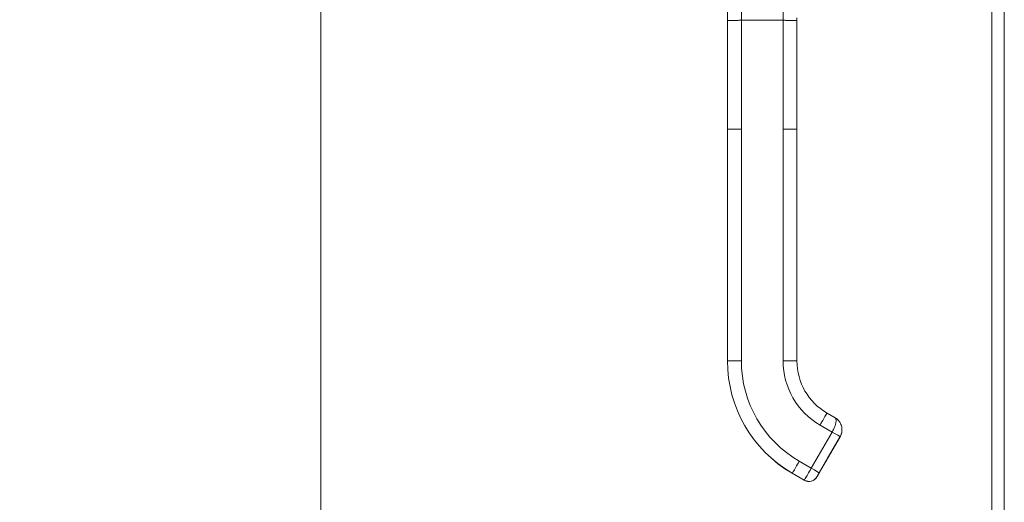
# Model space of a CAD drawing. Header units: inches. Extents: x 1 to 177, y 1 to 112.
# Tile 50 of 70: x 78.65 to 87.02, y 54.53 to 58.64. Entities that reach past the tile are written whole.
import ezdxf

# ---------------------------------------------------------------- set-up
doc = ezdxf.new("R2010")
doc.units = ezdxf.units.IN
doc.header["$LTSCALE"] = 10.666667
doc.header["$MEASUREMENT"] = 0
for name, color, linetype, lineweight in [('Dimension (ANSI)', 7, 'Continuous', 13), ('Visible (ANSI)', 7, 'Continuous', 13), ('Visible Narrow (ANSI)', 7, 'Continuous', 18)]:
    doc.layers.add(name, color=color, linetype=linetype, lineweight=lineweight)
doc.styles.add('Note Text (ANSI)', font='RomanS.shx')
doc.dimstyles.new('Default (ANSI)', dxfattribs={"dimscale": 10.666667, "dimtxt": 0.12, "dimasz": 0.098425, "dimexe": 0.125, "dimexo": 0.0625, "dimgap": 0.031496, "dimtad": 0, "dimtih": 1, "dimtoh": 1, "dimrnd": 1e-08, "dimzin": 0, "dimdsep": 46, "dimtxsty": 'Note Text (ANSI)', "dimcen": 0.09, "dimdle": 0.393701, "dimclrd": 256, "dimclre": 256, "dimclrt": 256, "dimadec": 0, "dimazin": 0, "dimtfac": 1, "dimtofl": 0, "dimtmove": 0, "dimatfit": 3, "dimfxl": 1, "dimtolj": 1, "dimtzin": 4, "dimlwd": -1, "dimlwe": -1, "dimarcsym": 0})

# ---------------------------------------------------------------- blocks, each defined once
blk = doc.blocks.new('*D16')
at = {"layer": 'Defpoints', "color": 0, "transparency": 16777216}
for p in [(81.2097, 75.9247), (87.0231, 75.9247), (87.0231, 46.1747)]:
    blk.add_point(p, dxfattribs=at)
at = {"layer": 'Dimension (ANSI)', "transparency": 16777216}
for p, q in [((86.3565, 75.9247), (79.8764, 75.9247)), ((81.2097, 74.8749), (81.2097, 62.0257)), ((81.2097, 47.2246), (81.2097, 60.0738)), ((86.3565, 46.1747), (79.8764, 46.1747))]:
    blk.add_line(p, q, dxfattribs=at)
for points in [[(81.0347, 74.8749), (81.3847, 74.8749), (81.2097, 75.9247)], [(81.0347, 47.2246), (81.3847, 47.2246), (81.2097, 46.1747)]]:
    blk.add_solid(points, dxfattribs=at)
at = {"layer": 'Dimension (ANSI)', "transparency": 16777216, "insert": (78.6497, 61.6897), "char_height": 1.28, "attachment_point": 1, "style": 'Note Text (ANSI)'}
blk.add_mtext('\\A1;29.75', dxfattribs=at)

msp = doc.modelspace()

# ---------------------------------------------------------------- linework, layer by layer
at = {"layer": 'Visible (ANSI)'}
for p, q in [((86.9179, 46.28), (86.9179, 75.8195)), ((84.669, 57.7036), (84.669, 58.6297)), ((85.2595, 58.5698), (85.2595, 58.6297)), ((85.2595, 57.9595), (85.2595, 58.5698)), ((85.2595, 57.8611), (85.2595, 57.9595)), ((85.2595, 57.7036), (85.2595, 57.8611)), ((84.669, 57.7036), (84.669, 55.7351)), ((85.2595, 57.2509), (85.2595, 57.7036)), ((85.2595, 57.2509), (85.2595, 57.1524)), ((85.2595, 56.5422), (85.2595, 57.1524)), ((85.2595, 56.5422), (85.2595, 56.4438)), ((85.2595, 55.8336), (85.2595, 56.4438)), ((85.2595, 55.8336), (85.2595, 55.7351)), ((84.669, 55.7351), (84.669, 55.7344)), ((85.5154, 55.2919), (85.5837, 55.2525)), ((85.6268, 55.0904), (85.4497, 54.7836)), ((85.518, 54.9026), (85.6268, 55.0912)), ((85.6268, 55.0908), (85.518, 54.9023)), ((85.2201, 54.7798), (85.3224, 54.7207))]:
    msp.add_line(p, q, dxfattribs=at)
msp.add_arc((85.3618, 54.7889), 0.0787, 239.99998, 329.99998, dxfattribs=at)
for centre, major_axis in [((85.7713, 55.7344), (-1.1024, 0)), ((85.7713, 55.7351), (-0.5118, 0))]:
    msp.add_ellipse(centre, major_axis=major_axis, ratio=0.999999, start_param=0, end_param=1.047198, dxfattribs=at)
for points in [[(85.5837, 55.2525), (85.5836, 55.2525), (85.5836, 55.2525), (85.5836, 55.2525)], [(85.5957, 55.2445), (85.5916, 55.2476), (85.5875, 55.2503), (85.5837, 55.2525)]]:
    msp.add_open_spline(points, degree=3, dxfattribs=at)
for points, knots in [([(85.5956, 55.2445), (85.602, 55.2397), (85.6082, 55.2341), (85.6143, 55.2271), (85.6149, 55.2264), (85.6155, 55.2256)], [0, 0, 0, 0, 0.06501873, 0.06501873, 0.07294893, 0.07294893, 0.07294893, 0.07294893]), ([(85.63, 55.2035), (85.628, 55.2073), (85.6259, 55.211), (85.6237, 55.2145), (85.6211, 55.2184), (85.6184, 55.2221), (85.6155, 55.2256)], [0.6002671, 0.6002671, 0.6002671, 0.6002671, 0.6666667, 0.6666667, 0.6666667, 0.7420288, 0.7420288, 0.7420288, 0.7420288]), ([(85.63, 55.2035), (85.6359, 55.1917), (85.64, 55.1786), (85.642, 55.1633), (85.6422, 55.1614), (85.6423, 55.1595)], [0, 0, 0, 0, 0.1048205, 0.1048205, 0.1196717, 0.1196717, 0.1196717, 0.1196717]), ([(85.6427, 55.1479), (85.6426, 55.1445), (85.6424, 55.1409), (85.642, 55.1372), (85.6412, 55.1295), (85.6395, 55.1212), (85.637, 55.1132), (85.6344, 55.1053), (85.631, 55.0977), (85.6268, 55.0904)], [0.7934664, 0.7934664, 0.7934664, 0.7934664, 0.8333333, 0.8333333, 0.8333333, 0.9166667, 0.9166667, 0.9166667, 1, 1, 1, 1]), ([(85.6268, 55.0908), (85.6289, 55.0944), (85.6308, 55.0981), (85.6341, 55.1056), (85.6356, 55.1094), (85.6382, 55.1173), (85.6392, 55.1213), (85.6409, 55.1293), (85.6416, 55.1334), (85.6424, 55.1407), (85.6426, 55.1438), (85.6426, 55.147)], [4.1887902, 4.1887902, 4.1887902, 4.1887902, 4.29351, 4.29351, 4.3982297, 4.3982297, 4.5029495, 4.5029495, 4.6076692, 4.6076692, 4.6881784, 4.6881784, 4.6881784, 4.6881784]), ([(85.6425, 55.1443), (85.6424, 55.1421), (85.6422, 55.14), (85.6416, 55.1338), (85.6409, 55.1297), (85.6392, 55.1216), (85.6382, 55.1177), (85.6356, 55.1098), (85.6341, 55.106), (85.6308, 55.0984), (85.6289, 55.0947), (85.6268, 55.0912)], [1.6213566, 1.6213566, 1.6213566, 1.6213566, 1.6755161, 1.6755161, 1.7802358, 1.7802358, 1.8849556, 1.8849556, 1.9896753, 1.9896753, 2.0943951, 2.0943951, 2.0943951, 2.0943951]), ([(85.6427, 55.1503), (85.6427, 55.151), (85.6427, 55.1517), (85.6426, 55.1524), (85.6426, 55.1548), (85.6425, 55.1571), (85.6423, 55.1595)], [0.3226436, 0.3226436, 0.3226436, 0.3226436, 0.33333333, 0.33333333, 0.33333333, 0.36844399, 0.36844399, 0.36844399, 0.36844399]), ([(85.518, 54.9026), (85.516, 54.8992), (85.514, 54.8957), (85.5102, 54.8892), (85.5084, 54.8861), (85.5053, 54.8806), (85.5039, 54.8782), (85.5017, 54.8743), (85.5008, 54.8728), (85.5, 54.8714), (85.4998, 54.8711), (85.4996, 54.8708), (85.4996, 54.8708), (85.4996, 54.8708)], [0, 0, 0, 0, 0.0304646, 0.0304646, 0.0603773, 0.0603773, 0.0903019, 0.0903019, 0.1201954, 0.1201954, 0.1348787, 0.1348787, 0.1406943, 0.1406943, 0.1406943, 0.1406943]), ([(85.518, 54.9023), (85.516, 54.8988), (85.514, 54.8953), (85.5102, 54.8888), (85.5084, 54.8857), (85.5053, 54.8803), (85.5039, 54.8778), (85.5017, 54.874), (85.5008, 54.8725), (85.5, 54.871), (85.4998, 54.8707), (85.4996, 54.8704), (85.4996, 54.8704), (85.4996, 54.8704)], [0, 0, 0, 0, 0.0304646, 0.0304646, 0.0603773, 0.0603773, 0.0903019, 0.0903019, 0.1201954, 0.1201954, 0.1348787, 0.1348787, 0.1406943, 0.1406943, 0.1406943, 0.1406943]), ([(85.4497, 54.7836), (85.4484, 54.7813), (85.4471, 54.7792), (85.446, 54.7771), (85.4448, 54.7751), (85.4437, 54.7732), (85.4427, 54.7714), (85.4417, 54.7697), (85.4408, 54.7682), (85.44, 54.7668), (85.4392, 54.7654), (85.4384, 54.7641), (85.4377, 54.7629), (85.437, 54.7617), (85.4364, 54.7605), (85.4357, 54.7594), (85.4351, 54.7584), (85.4345, 54.7574), (85.434, 54.7564), (85.4335, 54.7555), (85.433, 54.7547), (85.4325, 54.7539), (85.4321, 54.7531), (85.4316, 54.7524), (85.4313, 54.7517), (85.4309, 54.7511), (85.4306, 54.7505), (85.4304, 54.7501), (85.4301, 54.7497), (85.43, 54.7495), (85.43, 54.7495)], [0.0000126, 0.0000126, 0.0000126, 0.0000126, 0.1, 0.1, 0.1, 0.2, 0.2, 0.2, 0.3, 0.3, 0.3, 0.4, 0.4, 0.4, 0.5, 0.5, 0.5, 0.6, 0.6, 0.6, 0.7, 0.7, 0.7, 0.8, 0.8, 0.8, 0.9, 0.9, 0.9, 1, 1, 1, 1])]:
    msp.add_open_spline(points, degree=3, knots=knots, dxfattribs=at)
at = {"layer": 'Visible Narrow (ANSI)'}
for p, q in [((87.0231, 75.8397), (87.0231, 46.2598)), ((84.7871, 57.7038), (84.7871, 58.6299)), ((84.7871, 58.6299), (85.1414, 58.6299)), ((85.1414, 57.7038), (85.1414, 58.6299)), ((84.7871, 57.7038), (84.7871, 55.7353)), ((85.1414, 57.7038), (85.1414, 55.7353)), ((85.4564, 55.1897), (85.5587, 55.1307)), ((85.3815, 54.8238), (85.5587, 55.1307)), ((85.4497, 54.7844), (85.6268, 55.0912)), ((85.6268, 55.0904), (85.4497, 54.7836)), ((85.518, 54.9026), (85.6268, 55.0912)), ((85.6268, 55.0908), (85.518, 54.9023)), ((85.6268, 55.0908), (85.518, 54.9023)), ((85.518, 54.9019), (85.6268, 55.0905)), ((85.6268, 55.0912), (85.6268, 55.0912)), ((85.6268, 55.0912), (85.6268, 55.0912)), ((85.6268, 55.0908), (85.6268, 55.0908)), ((85.6268, 55.0905), (85.6268, 55.0904)), ((85.2792, 54.8829), (85.3815, 54.8238)), ((85.4995, 54.8703), (85.4995, 54.8705)), ((85.4995, 54.8699), (85.4995, 54.8702)), ((85.2201, 54.7805), (85.2201, 54.7798)), ((85.2201, 54.7805), (85.3224, 54.7214)), ((85.2201, 54.7798), (85.3224, 54.7207)), ((85.3224, 54.7207), (85.3224, 54.7214)), ((85.43, 54.7495), (85.43, 54.7502))]:
    msp.add_line(p, q, dxfattribs=at)
for centre, radius, start, end in [((85.5246, 55.1499), 0.0996, 46.99745, 47.00219), ((85.4835, 54.8795), 0.0185, 330.00002, 336.74674), ((85.4835, 54.8792), 0.0185, 330.00002, 336.74674), ((85.4835, 54.8798), 0.0185, 330.00002, 331.00099), ((85.4835, 54.8794), 0.0185, 330.00002, 331.00099), ((85.3618, 54.7896), 0.0787, 239.99998, 329.99871)]:
    msp.add_arc(centre, radius, start, end, dxfattribs=at)
for centre, major_axis, ratio, start_param, end_param in [((85.7713, 55.7351), (-1.1024, 0), 0.999999, 0, 1.047198), ((85.7713, 55.7353), (-0.9843, 0), 0.999999, 0, 1.047198), ((85.7713, 55.7353), (-0.6299, 0), 0.999999, 0, 1.047198), ((85.5586, 55.1306), (0.0682, -0.0394), 0.001099, 0.003051, 1.571393), ((85.5246, 55.1495), (0.1023, -0.0591), 1, 0, 0.509351), ((85.5246, 55.1499), (0.1181, -0.0029), 0.999999, 5.783797, 6.283185), ((85.5246, 55.1499), (0.1181, -0.003), 0.999999, 5.784986, 6.283185), ((85.5246, 55.1502), (0.1023, -0.0591), 1, 0, 0.473038), ((85.6108, 55.1001), (0.016, -0.0093), 0.001103, 0.000637, 0.134742), ((85.6108, 55.0997), (0.016, -0.0093), 0.001103, 0.000637, 0.134742), ((85.518, 54.9026), (-0.0185, -0.032), 0.000637, 4.711286, 6.282082), ((85.518, 54.9023), (-0.0185, -0.032), 0.000637, 6.282082, 7.852879), ((85.518, 54.9022), (-0.0185, -0.032), 0.000637, 4.711286, 6.282082), ((85.518, 54.902), (-0.0185, -0.032), 0.000637, 6.282082, 7.852879), ((85.502, 54.9115), (0.016, -0.0093), 0.001103, 0.000637, 0.134742), ((85.502, 54.9112), (0.016, -0.0093), 0.001103, 0.000637, 0.134742), ((85.502, 54.9119), (0.016, -0.0093), 0.001103, 0, 0.000637), ((85.502, 54.9115), (0.016, -0.0093), 0.001103, 0, 0.000637), ((85.3815, 54.8237), (0.0682, -0.0394), 0.001103, 0.000637, 1.571433)]:
    msp.add_ellipse(centre, major_axis=major_axis, ratio=ratio, start_param=start_param, end_param=end_param, dxfattribs=at)
for points, knots in [([(84.669, 58.6297), (84.669, 58.7298), (84.6719, 58.8309), (84.6754, 58.9378), (84.679, 59.0447), (84.683, 59.1576), (84.6859, 59.2751), (84.6888, 59.3924), (84.6906, 59.5144), (84.6928, 59.6499)], [0, 0, 0, 0, 0.3333333, 0.3333333, 0.3333333, 0.6666667, 0.6666667, 0.6666667, 0.9991713, 0.9991713, 0.9991713, 0.9991713]), ([(84.7871, 58.6299), (84.7871, 58.7187), (84.79, 58.8112), (84.796, 58.9095), (84.802, 59.0078), (84.8111, 59.1118), (84.8234, 59.2211), (84.8358, 59.3305), (84.8513, 59.4452), (84.8721, 59.5699)], [0, 0, 0, 0, 0.333333, 0.333333, 0.333333, 0.666667, 0.666667, 0.666667, 1, 1, 1, 1]), ([(85.1414, 58.6299), (85.1414, 58.6801), (85.1445, 58.7334), (85.151, 58.7893), (85.1575, 58.8453), (85.1675, 58.9039), (85.1811, 58.9656), (85.1947, 59.0274), (85.2119, 59.0923), (85.2322, 59.1601), (85.2525, 59.2279), (85.2758, 59.2985), (85.3024, 59.3747)], [0, 0, 0, 0, 0.25, 0.25, 0.25, 0.5, 0.5, 0.5, 0.75, 0.75, 0.75, 1, 1, 1, 1]), ([(85.1414, 58.6299), (85.1459, 58.6299), (85.1543, 58.6299), (85.1659, 58.6299), (85.1765, 58.6298), (85.1862, 58.6298), (85.1952, 58.6298), (85.2036, 58.6298), (85.2116, 58.6298), (85.2191, 58.6298), (85.2264, 58.6298), (85.2321, 58.6298), (85.2365, 58.6298), (85.2397, 58.6298), (85.2428, 58.6298), (85.2457, 58.6298), (85.2485, 58.6298), (85.251, 58.6298), (85.2534, 58.6298), (85.2554, 58.6297), (85.2571, 58.6297), (85.2589, 58.6297), (85.2595, 58.6297), (85.2595, 58.6297)], [0, 0, 0, 0, 0.0625, 0.125, 0.1875, 0.25, 0.3125, 0.375, 0.4375, 0.5, 0.5625, 0.625, 0.65625, 0.6875, 0.71875, 0.75, 0.78125, 0.8125, 0.84375, 0.875, 0.90625, 0.9375, 1, 1, 1, 1]), ([(84.7871, 57.7038), (84.782, 57.7038), (84.7773, 57.7038), (84.7728, 57.7038), (84.7683, 57.7038), (84.7641, 57.7038), (84.7601, 57.7038), (84.7561, 57.7038), (84.7524, 57.7038), (84.7488, 57.7038), (84.7453, 57.7038), (84.7419, 57.7038), (84.7387, 57.7038), (84.7355, 57.7038), (84.7324, 57.7038), (84.7295, 57.7038), (84.7266, 57.7038), (84.7238, 57.7038), (84.721, 57.7038), (84.7183, 57.7038), (84.7157, 57.7037), (84.7131, 57.7037), (84.7105, 57.7037), (84.708, 57.7037), (84.7056, 57.7037), (84.7031, 57.7037), (84.7007, 57.7037), (84.6983, 57.7037), (84.696, 57.7037), (84.6937, 57.7037), (84.6914, 57.7037), (84.6892, 57.7037), (84.687, 57.7037), (84.6849, 57.7037), (84.6828, 57.7037), (84.6808, 57.7037), (84.6789, 57.7037), (84.6771, 57.7037), (84.6754, 57.7037), (84.6739, 57.7037), (84.6725, 57.7037), (84.6712, 57.7037), (84.6703, 57.7037), (84.6695, 57.7036), (84.669, 57.7036), (84.669, 57.7036)], [0, 0, 0, 0, 0.066667, 0.066667, 0.066667, 0.133333, 0.133333, 0.133333, 0.2, 0.2, 0.2, 0.266667, 0.266667, 0.266667, 0.333333, 0.333333, 0.333333, 0.4, 0.4, 0.4, 0.466667, 0.466667, 0.466667, 0.533333, 0.533333, 0.533333, 0.6, 0.6, 0.6, 0.666667, 0.666667, 0.666667, 0.733333, 0.733333, 0.733333, 0.8, 0.8, 0.8, 0.866667, 0.866667, 0.866667, 0.933333, 0.933333, 0.933333, 1, 1, 1, 1]), ([(85.2595, 57.7036), (85.2595, 57.7036), (85.2591, 57.7036), (85.2584, 57.7036), (85.258, 57.7037), (85.2576, 57.7037), (85.2571, 57.7037), (85.2566, 57.7037), (85.256, 57.7037), (85.2554, 57.7037), (85.2547, 57.7037), (85.2541, 57.7037), (85.2533, 57.7037), (85.2526, 57.7037), (85.2518, 57.7037), (85.251, 57.7037), (85.2502, 57.7037), (85.2493, 57.7037), (85.2484, 57.7037), (85.2476, 57.7037), (85.2466, 57.7037), (85.2457, 57.7037), (85.2447, 57.7037), (85.2438, 57.7037), (85.2428, 57.7037), (85.2418, 57.7037), (85.2407, 57.7037), (85.2397, 57.7037), (85.2386, 57.7037), (85.2376, 57.7037), (85.2365, 57.7037), (85.2354, 57.7037), (85.2343, 57.7037), (85.2332, 57.7037), (85.231, 57.7037), (85.2287, 57.7037), (85.2263, 57.7037), (85.224, 57.7037), (85.2216, 57.7037), (85.2191, 57.7037), (85.2166, 57.7037), (85.2141, 57.7037), (85.2115, 57.7038), (85.2089, 57.7038), (85.2063, 57.7038), (85.2036, 57.7038), (85.2008, 57.7038), (85.198, 57.7038), (85.1951, 57.7038), (85.1922, 57.7038), (85.1892, 57.7038), (85.1861, 57.7038), (85.183, 57.7038), (85.1797, 57.7038), (85.1763, 57.7038), (85.173, 57.7038), (85.1694, 57.7038), (85.1657, 57.7038), (85.1621, 57.7038), (85.1582, 57.7038), (85.1542, 57.7038), (85.1501, 57.7038), (85.1459, 57.7038), (85.1414, 57.7038)], [0, 0, 0, 0, 0.0625, 0.0625, 0.0625, 0.09375, 0.09375, 0.09375, 0.125, 0.125, 0.125, 0.15625, 0.15625, 0.15625, 0.1875, 0.1875, 0.1875, 0.21875, 0.21875, 0.21875, 0.25, 0.25, 0.25, 0.28125, 0.28125, 0.28125, 0.3125, 0.3125, 0.3125, 0.34375, 0.34375, 0.34375, 0.375, 0.375, 0.375, 0.4375, 0.4375, 0.4375, 0.5, 0.5, 0.5, 0.5625, 0.5625, 0.5625, 0.625, 0.625, 0.625, 0.6875, 0.6875, 0.6875, 0.75, 0.75, 0.75, 0.8125, 0.8125, 0.8125, 0.875, 0.875, 0.875, 0.9375, 0.9375, 0.9375, 1, 1, 1, 1]), ([(85.5154, 55.2919), (85.5154, 55.2919), (85.5099, 55.2824), (85.4873, 55.2433), (85.4667, 55.2076), (85.4564, 55.1897)], [0.0006865, 0.0006865, 0.0006865, 0.0006865, 0.3333333, 0.6666667, 1, 1, 1, 1]), ([(85.5587, 55.1307), (85.5637, 55.1394), (85.5685, 55.1487), (85.5729, 55.158), (85.5772, 55.1674), (85.5812, 55.177), (85.5843, 55.1862), (85.5874, 55.1954), (85.5896, 55.2044), (85.591, 55.2122), (85.5924, 55.2201), (85.593, 55.2269), (85.5927, 55.2325), (85.5924, 55.2381), (85.5913, 55.2425), (85.5898, 55.2457), (85.5884, 55.2488), (85.5868, 55.2504), (85.5837, 55.2525)], [0.0000011, 0.0000011, 0.0000011, 0.0000011, 0.1666667, 0.1666667, 0.1666667, 0.3333333, 0.3333333, 0.3333333, 0.5, 0.5, 0.5, 0.6666667, 0.6666667, 0.6666667, 0.8333333, 0.8333333, 0.8333333, 0.9990724, 0.9990724, 0.9990724, 0.9990724]), ([(85.6268, 55.0912), (85.6318, 55.0998), (85.6358, 55.1093), (85.6386, 55.1196), (85.6412, 55.1293), (85.6427, 55.1398), (85.6427, 55.1503)], [0, 0, 0, 0, 0.1666667, 0.1666667, 0.1666667, 0.3226436, 0.3226436, 0.3226436, 0.3226436]), ([(85.3224, 54.7214), (85.3224, 54.7214), (85.3252, 54.7262), (85.3303, 54.7352), (85.3355, 54.7441), (85.343, 54.7572), (85.352, 54.7727), (85.3609, 54.7881), (85.3712, 54.806), (85.3815, 54.8238)], [0, 0, 0, 0, 0.333333, 0.333333, 0.333333, 0.666667, 0.666667, 0.666667, 1, 1, 1, 1]), ([(85.43, 54.7502), (85.43, 54.7502), (85.4301, 54.7505), (85.4304, 54.7509), (85.4306, 54.7513), (85.4309, 54.7518), (85.4313, 54.7525), (85.4317, 54.7531), (85.4321, 54.7539), (85.4325, 54.7547), (85.433, 54.7555), (85.4335, 54.7563), (85.434, 54.7573), (85.4346, 54.7582), (85.4352, 54.7592), (85.4358, 54.7603), (85.4364, 54.7614), (85.4371, 54.7625), (85.4378, 54.7638), (85.4385, 54.765), (85.4392, 54.7662), (85.44, 54.7676), (85.4408, 54.769), (85.4417, 54.7706), (85.4427, 54.7723), (85.4437, 54.774), (85.4448, 54.776), (85.446, 54.778), (85.4472, 54.78), (85.4484, 54.7821), (85.4497, 54.7844)], [0.0000126, 0.0000126, 0.0000126, 0.0000126, 0.1, 0.1, 0.1, 0.2, 0.2, 0.2, 0.3, 0.3, 0.3, 0.4, 0.4, 0.4, 0.5, 0.5, 0.5, 0.6, 0.6, 0.6, 0.7, 0.7, 0.7, 0.8, 0.8, 0.8, 0.9, 0.9, 0.9, 1, 1, 1, 1])]:
    msp.add_open_spline(points, degree=3, knots=knots, dxfattribs=at)
for points in [[(84.669, 58.6297), (84.669, 58.6297), (84.67, 58.6297), (84.6737, 58.6297), (84.6788, 58.6298), (84.6848, 58.6298), (84.6914, 58.6298), (84.6983, 58.6298), (84.7055, 58.6298), (84.713, 58.6298), (84.7209, 58.6298), (84.7294, 58.6298), (84.7386, 58.6298), (84.7486, 58.6298), (84.7599, 58.6299), (84.7725, 58.6299), (84.782, 58.6299), (84.7871, 58.6299)], [(85.2595, 58.6297), (85.2595, 58.6372), (85.2596, 58.6447), (85.2597, 58.6524)], [(84.7871, 55.7353), (84.7665, 55.7353), (84.7253, 55.7353), (84.68, 55.7352), (84.669, 55.7352), (84.669, 55.7351)], [(85.2595, 55.7351), (85.2595, 55.7352), (85.2485, 55.7352), (85.2032, 55.7353), (85.162, 55.7353), (85.1414, 55.7353)], [(85.2792, 54.8829), (85.2689, 54.865), (85.2483, 54.8293), (85.2257, 54.7901), (85.2201, 54.7805), (85.2201, 54.7805)]]:
    msp.add_open_spline(points, degree=3, dxfattribs=at)

# ---------------------------------------------------------------- dimensions: what is measured, and where the dimension line sits
at = {"layer": 'Dimension (ANSI)'}
dim = msp.add_linear_dim(base=(81.2097, 75.9247), p1=(87.0231, 46.1747), p2=(87.0231, 75.9247), angle=270, dimstyle='Default (ANSI)', override={"dimdec": 2, "dimtp": 0, "dimtm": 0, "dimtdec": 2, "dimatfit": 1}, dxfattribs=at)
dim.commit()
dim.dimension.update_dxf_attribs({"geometry": '*D16', "text_midpoint": (81.2097, 61.0497), "dimtype": 160})

doc.saveas('drawing.dxf')
